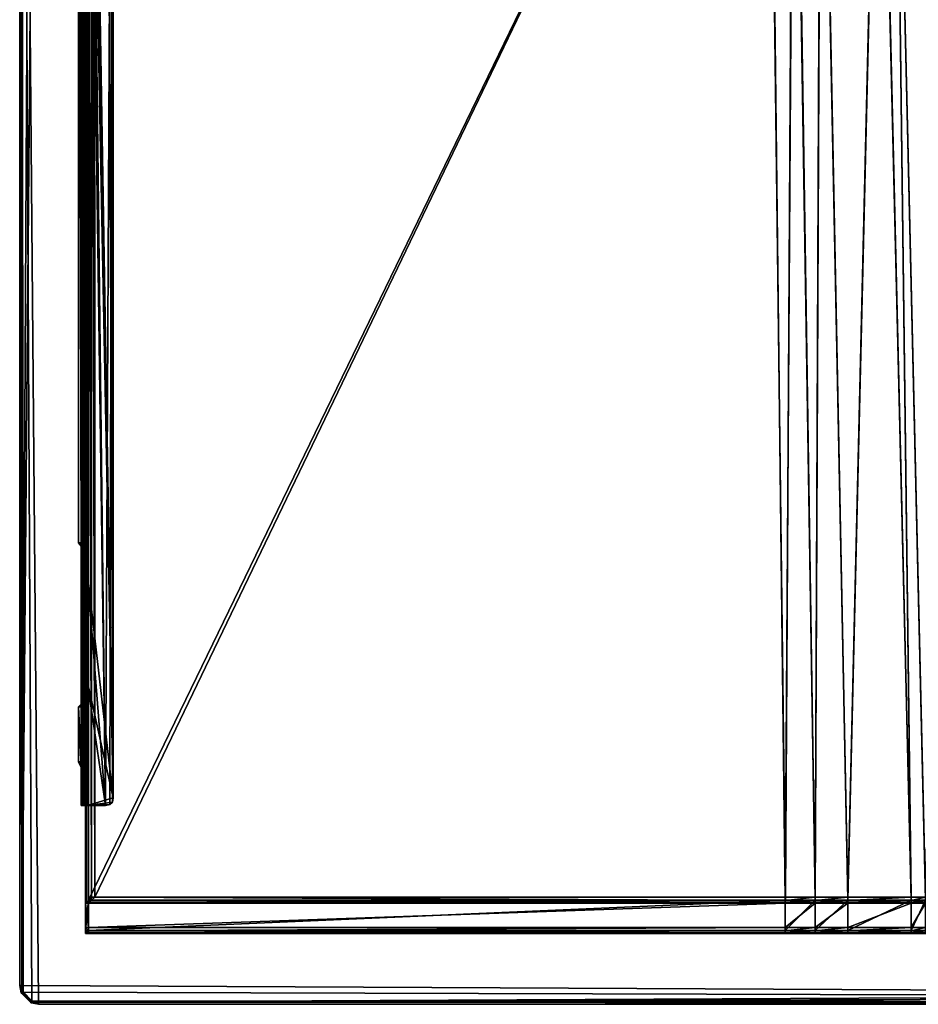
# Model space of a CAD drawing. Header units: centimetres. Extents: x -45.4 to 45.4, y -26.4 to 25.6.
# Tile 1 of 15: x -45.4 to -21.7, y -26.4 to -0.4. Entities that reach past the tile are written whole.
import ezdxf

# ---------------------------------------------------------------- set-up
doc = ezdxf.new("R2010")
doc.units = ezdxf.units.CM
doc.layers.add('CI292602', color=7, linetype='Continuous', true_color=0x9ad7e5)

msp = doc.modelspace()

# ---------------------------------------------------------------- meshes
at = {"layer": 'CI292602', "color": 161, "true_color": 0x9a9ae5}
mesh = msp.add_polyface(dxfattribs=at)
corners = [(-44.9, 25.569, 5.712), (44.9, 25.514, 5.841), (-45.4, -25.931, 5.712), (45.344, -25.931, 5.841), (-44.9, 25.569, 5.571), (45.4, 25.069, 5.571), (-45.4, -25.931, 5.571), (44.9, -26.431, 5.571), (-45.344, 25.069, 5.841), (45.4, 25.069, 5.712), (-44.9, -26.375, 5.841), (44.9, -26.431, 5.712), (-45.4, 25.069, 5.571), (44.9, 25.57, 5.571), (-44.9, -26.431, 5.571), (45.4, -25.931, 5.571), (-45.096, 25.532, 5.712), (-45.311, 25.244, 5.841), (45.362, 25.265, 5.712), (45.074, 25.481, 5.841), (-45.362, -26.127, 5.712), (-45.078, -26.336, 5.841), (45.096, -26.393, 5.712), (45.311, -26.105, 5.841), (-45.362, 25.265, 5.571), (-45.074, 25.481, 5.441), (45.096, 25.532, 5.571), (45.311, 25.244, 5.441), (-45.094, -26.393, 5.571), (-45.31, -26.107, 5.441), (45.362, -26.127, 5.571), (45.075, -26.342, 5.441), (-44.9, 25.514, 5.841), (44.9, 25.57, 5.712), (-45.344, -25.931, 5.841), (45.4, -25.931, 5.712), (-44.9, 25.514, 5.441), (45.344, 25.069, 5.441), (-45.344, -25.931, 5.441), (44.9, -26.375, 5.441), (-45.4, 25.069, 5.712), (45.344, 25.069, 5.841), (-44.9, -26.431, 5.712), (44.9, -26.375, 5.841), (-45.344, 25.069, 5.441), (44.9, 25.514, 5.441), (-44.9, -26.375, 5.441), (45.344, -25.931, 5.441), (-45.074, 25.481, 5.841), (-45.362, 25.265, 5.712), (45.311, 25.244, 5.841), (45.096, 25.532, 5.712), (-45.31, -26.105, 5.841), (-45.094, -26.393, 5.712), (45.075, -26.342, 5.841), (45.362, -26.127, 5.712), (-45.311, 25.244, 5.441), (-45.096, 25.532, 5.571), (45.074, 25.481, 5.441), (45.362, 25.265, 5.571), (-45.078, -26.338, 5.441), (-45.362, -26.127, 5.571), (45.311, -26.105, 5.441), (45.096, -26.393, 5.571)]
mesh.append_faces([[corners[k] for k in face] for face in [(8, 10, 3), (8, 3, 1), (36, 37, 39), (36, 39, 38)]], dxfattribs={"vtx0": -1, "vtx1": -1, "vtx2": -1, "color": 161})
mesh.append_faces([[corners[k] for k in face] for face in [(8, 52, 21), (8, 21, 10), (10, 54, 23), (10, 23, 3), (3, 50, 19), (3, 19, 1), (36, 58, 27), (36, 27, 37), (37, 62, 31), (37, 31, 39), (39, 60, 29), (39, 29, 38)]], dxfattribs={"vtx0": -1, "vtx2": -1, "color": 161})
mesh.append_faces([[corners[k] for k in face] for face in [(32, 48, 1), (44, 56, 38)]], dxfattribs={"vtx1": -1, "color": 161})
mesh.append_faces([[corners[k] for k in face] for face in [(17, 8, 1), (48, 17, 1), (25, 36, 38), (56, 25, 38)]], dxfattribs={"vtx1": -1, "vtx2": -1, "color": 161})
mesh.append_faces([[corners[k] for k in face] for face in [(8, 34, 52), (10, 43, 54), (3, 41, 50), (36, 45, 58), (37, 47, 62), (39, 46, 60), (0, 33, 13), (13, 4, 0), (9, 35, 15), (15, 5, 9), (11, 42, 14), (14, 7, 11), (2, 40, 12), (12, 6, 2), (26, 13, 33), (33, 51, 26), (16, 0, 4), (4, 57, 16), (30, 15, 35), (35, 55, 30), (28, 14, 42), (42, 53, 28), (59, 26, 51), (51, 18, 59), (5, 59, 18), (18, 9, 5), (49, 16, 57), (57, 24, 49), (40, 49, 24), (24, 12, 40), (63, 30, 55), (55, 22, 63), (7, 63, 22), (22, 11, 7), (61, 28, 53), (53, 20, 61), (6, 61, 20), (20, 2, 6), (8, 40, 2), (2, 34, 8), (10, 42, 11), (11, 43, 10), (3, 35, 9), (9, 41, 3), (1, 33, 0), (0, 32, 1), (36, 4, 13), (13, 45, 36), (37, 5, 15), (15, 47, 37), (39, 7, 14), (14, 46, 39), (38, 6, 12), (12, 44, 38), (40, 8, 17), (17, 49, 40), (33, 1, 19), (19, 51, 33), (42, 10, 21), (21, 53, 42), (35, 3, 23), (23, 55, 35), (4, 36, 25), (25, 57, 4), (5, 37, 27), (27, 59, 5), (6, 38, 29), (29, 61, 6), (7, 39, 31), (31, 63, 7), (16, 48, 32), (32, 0, 16), (49, 17, 48), (48, 16, 49), (18, 50, 41), (41, 9, 18), (51, 19, 50), (50, 18, 51), (20, 52, 34), (34, 2, 20), (53, 21, 52), (52, 20, 53), (22, 54, 43), (43, 11, 22), (55, 23, 54), (54, 22, 55), (24, 56, 44), (44, 12, 24), (57, 25, 56), (56, 24, 57), (26, 58, 45), (45, 13, 26), (59, 27, 58), (58, 26, 59), (28, 60, 46), (46, 14, 28), (61, 29, 60), (60, 28, 61), (30, 62, 47), (47, 15, 30), (63, 31, 62), (62, 30, 63)]], dxfattribs={"vtx2": -1, "color": 161})
at = {"layer": 'CI292602', "color": 61, "true_color": 0xd6e5a6}
mesh = msp.add_polyface(dxfattribs=at)
corners = [(-43.62, 20.32, 5.311), (-42.93, 20.119, 5.311), (-43.13, -21.181, 5.311), (-43.62, 14.154, 5.311), (-43.62, 16.97, 5.311), (-43.62, 16.97, 5.391), (-43.62, 14.154, 5.391), (-42.93, -20.98, 5.391), (-43.62, 20.32, 5.391), (-42.93, 20.119, 5.391), (-42.952, 20.23, 5.391), (-43.019, 20.297, 5.391), (-43.13, 20.32, 5.391), (-42.93, -20.98, 5.311), (-43.768, 14.154, 5.293), (-43.733, 14.154, 5.345), (-43.733, 16.97, 5.345), (-43.768, 16.97, 5.293), (-43.677, 14.154, 5.288), (-43.677, 16.97, 5.288), (-43.7, 14.227, 4.681), (-43.78, 14.227, 4.681), (-43.78, 16.89, 4.681), (-43.7, 16.89, 4.681), (-43.7, 14.154, 5.231), (-43.7, 16.97, 5.231), (-43.681, 16.97, 5.379), (-43.681, 14.154, 5.379), (-43.78, 16.97, 5.231), (-43.78, 14.154, 5.231), (-43.768, -15.003, 5.293), (-43.62, -15.003, 5.311), (-43.845, 13.386, 3.997), (-43.776, 13.386, 3.957), (-43.776, -14.247, 3.957), (-43.677, -15.003, 5.288), (-43.7, -15.003, 5.231), (-43.681, -15.003, 5.379), (-43.733, -15.003, 5.345), (-43.78, -15.003, 5.231), (-43.78, -15.084, 4.681), (-43.78, 17.097, 4.631), (-43.7, 17.097, 4.631), (-43.7, -14.881, 4.633), (-43.7, 13.963, 4.595), (-43.78, 13.963, 4.595), (-43.78, 17.285, 4.491), (-43.7, 17.285, 4.491), (-43.7, -14.695, 4.496), (-43.7, 13.834, 4.496), (-43.78, -14.881, 4.633), (-43.78, 13.834, 4.496), (-43.78, 17.644, 4.131), (-43.7, 17.644, 4.131), (-43.7, -14.331, 4.131), (-43.7, 13.469, 4.131), (-43.78, -14.695, 4.496), (-43.78, 13.469, 4.131), (-43.845, 17.73, 3.997), (-43.776, 17.73, 3.957), (-43.78, -14.331, 4.131)]
mesh.append_faces([[corners[k] for k in face] for face in [(0, 2, 4), (8, 7, 12)]], dxfattribs={"vtx0": -1, "vtx1": -1, "color": 61})
mesh.append_faces([[corners[k] for k in face] for face in [(0, 1, 2)]], dxfattribs={"vtx0": -1, "vtx1": -1, "vtx2": -1, "color": 61})
mesh.append_faces([[corners[k] for k in face] for face in [(2, 3, 4), (7, 10, 11), (7, 11, 12)]], dxfattribs={"vtx0": -1, "vtx2": -1, "color": 61})
mesh.append_faces([[corners[k] for k in face] for face in [(5, 6, 7), (8, 5, 7)]], dxfattribs={"vtx1": -1, "vtx2": -1, "color": 61})
mesh.append_faces([[corners[k] for k in face] for face in [(7, 9, 10), (13, 1, 9), (14, 15, 16), (16, 17, 14), (3, 18, 19), (19, 4, 3), (20, 21, 22), (22, 23, 20), (18, 24, 25), (25, 19, 18), (24, 20, 23), (23, 25, 24), (5, 26, 27), (27, 6, 5), (26, 16, 15), (15, 27, 26), (17, 28, 29), (29, 14, 17), (28, 22, 21), (21, 29, 28), (15, 14, 30), (18, 3, 31), (32, 33, 34), (24, 18, 35), (20, 24, 36), (6, 27, 37), (27, 15, 38), (14, 29, 39), (29, 21, 40), (23, 22, 41), (41, 42, 23), (43, 44, 20), (40, 21, 45), (21, 20, 44), (44, 45, 21), (42, 41, 46), (46, 47, 42), (48, 49, 44), (50, 45, 51), (45, 44, 49), (49, 51, 45), (47, 46, 52), (52, 53, 47), (54, 55, 49), (56, 51, 57), (51, 49, 55), (55, 57, 51), (53, 52, 58), (58, 59, 53), (34, 33, 55), (60, 57, 32), (57, 55, 33), (33, 32, 57)]], dxfattribs={"vtx2": -1, "color": 61})
mesh = msp.add_polyface(dxfattribs=at)
corners = [(-42.93, 20.119, 5.311), (-42.93, -20.98, 5.311), (-42.952, -21.091, 5.311), (-43.019, -21.158, 5.311), (-43.13, -21.181, 5.311), (-43.62, -17.888, 5.311), (-43.62, -15.003, 5.311), (-43.62, 14.154, 5.311), (-43.62, -15.003, 5.391), (-43.62, -17.888, 5.391), (-42.93, -20.98, 5.391), (-43.62, 14.154, 5.391), (-42.93, 20.119, 5.391), (-43.768, -15.003, 5.293), (-43.733, -15.003, 5.345), (-43.733, 14.154, 5.345), (-43.677, -15.003, 5.288), (-43.677, 14.154, 5.288), (-43.776, -14.247, 3.957), (-43.845, -14.247, 3.997), (-43.845, 13.386, 3.997), (-43.7, -15.003, 5.231), (-43.7, 14.154, 5.231), (-43.7, -15.084, 4.681), (-43.7, 14.227, 4.681), (-43.681, -15.003, 5.379), (-43.681, 14.154, 5.379), (-43.78, -15.003, 5.231), (-43.768, 14.154, 5.293), (-43.78, -15.084, 4.681), (-43.78, 14.154, 5.231), (-43.768, -17.888, 5.293), (-43.733, -17.888, 5.345), (-43.677, -17.888, 5.288), (-43.7, -17.76, 4.681), (-43.78, -17.76, 4.681), (-43.7, -17.888, 5.231), (-43.681, -17.888, 5.379), (-43.78, -17.888, 5.231), (-43.7, -21.181, 5.231), (-43.7, -14.881, 4.633), (-43.78, -14.881, 4.633), (-43.78, 13.963, 4.595), (-43.7, -17.988, 4.612), (-43.78, -17.988, 4.612), (-43.7, 13.963, 4.595), (-43.7, -14.695, 4.496), (-43.78, -14.695, 4.496), (-43.78, 13.834, 4.496), (-43.7, -18.141, 4.496), (-43.78, -18.141, 4.496), (-43.7, 13.834, 4.496), (-43.7, -14.331, 4.131), (-43.78, -14.331, 4.131), (-43.78, 13.469, 4.131), (-43.7, -18.506, 4.131), (-43.78, -18.506, 4.131), (-43.7, -20.18, 4.131), (-43.7, 13.469, 4.131), (-43.776, -18.577, 3.957), (-43.845, -18.577, 3.997)]
mesh.append_faces([[corners[k] for k in face] for face in [(0, 2, 3), (0, 3, 4), (4, 5, 6), (4, 6, 7)]], dxfattribs={"vtx0": -1, "vtx2": -1, "color": 61})
mesh.append_faces([[corners[k] for k in face] for face in [(8, 9, 10), (11, 8, 10)]], dxfattribs={"vtx1": -1, "vtx2": -1, "color": 61})
mesh.append_faces([[corners[k] for k in face] for face in [(0, 1, 2), (12, 10, 1), (13, 14, 15), (6, 16, 17), (18, 19, 20), (16, 21, 22), (21, 23, 24), (25, 8, 11), (14, 25, 26), (27, 13, 28), (29, 27, 30), (31, 32, 14), (14, 13, 31), (5, 33, 16), (16, 6, 5), (34, 35, 29), (29, 23, 34), (33, 36, 21), (21, 16, 33), (36, 34, 23), (23, 21, 36), (8, 25, 37), (37, 9, 8), (25, 14, 32), (32, 37, 25), (13, 27, 38), (38, 31, 13), (27, 29, 35), (35, 38, 27), (34, 36, 39), (24, 23, 40), (23, 29, 41), (41, 40, 23), (42, 41, 29), (35, 34, 43), (43, 44, 35), (45, 40, 46), (40, 41, 47), (47, 46, 40), (48, 47, 41), (44, 43, 49), (49, 50, 44), (51, 46, 52), (46, 47, 53), (53, 52, 46), (54, 53, 47), (50, 49, 55), (55, 56, 50), (57, 55, 49), (58, 52, 18), (52, 53, 19), (19, 18, 52), (20, 19, 53), (56, 55, 59), (59, 60, 56)]], dxfattribs={"vtx2": -1, "color": 61})
at = {"layer": 'CI292602', "color": 54, "true_color": 0x94b11b}
mesh = msp.add_polyface(dxfattribs=at)
corners = [(-43.66, -23.76, 0.16), (-43.66, -23.76, 3.985), (-43.66, 14.555, 3.985), (-43.66, 14.555, 0.16), (-22.7, 11.45), (-21.861, -23.6, 0), (-23.531, -23.6, 0), (-24.242, 11.887, 0), (-43.5, 14.545, 0), (-43.423, 14.54, 0), (-43.42, -23.6, 0), (-43.5, -23.6, 0), (-24.39, -23.6, 0), (-24.967, 12.655, 0), (-22.681, 11.569, -0.069), (-22.327, 11.569, -0.069), (-22.299, 11.45, 0), (-25.181, -23.6, 0), (-25.632, 13.361, 0), (-43.58, 14.555, 4.065), (-43.58, -23.68, 4.065), (-43.58, -23.68, 0.08), (-43.58, 14.555, 0.08), (-23.531, -23.68, 0.08), (-21.861, -23.68, 0.08), (-22.697, 11.469, 0.08), (-24.234, 11.902, 0.08), (-25.182, -23.68, 0.08), (-25.618, 13.369, 0.08), (-24.391, -23.68, 0.08), (-24.952, 12.669, 0.08), (-22.676, 11.609, 0.001), (-22.303, 11.468, 0.08), (-43.642, -23.742, 0.071), (-43.642, 14.554, 0.071), (-23.531, -23.689, 0.018), (-25.181, -23.689, 0.018), (-24.391, -23.689, 0.018), (-43.589, -23.689, 0.018), (-43.589, 14.551, 0.018), (-43.509, -23.689, 0.018), (-43.66, -23.76, 4.067), (-43.66, 14.555, 4.067), (-43.58, 14.555, 5.325), (-43.58, -23.68, 5.325), (-43.66, 14.555, 5.325), (-43.66, -23.76, 5.325), (-43.66, 14.555, 4.149), (-43.66, -23.76, 4.149)]
mesh.append_faces([[corners[k] for k in face] for face in [(0, 1, 2), (2, 3, 0), (4, 5, 6), (6, 7, 4), (8, 9, 10), (10, 11, 8), (7, 6, 12), (12, 13, 7), (14, 15, 16), (16, 4, 14), (13, 12, 17), (17, 18, 13), (19, 20, 21), (21, 22, 19), (23, 24, 25), (25, 26, 23), (21, 27, 28), (28, 22, 21), (29, 23, 26), (26, 30, 29), (31, 25, 32), (27, 29, 30), (30, 28, 27), (33, 0, 3), (3, 34, 33), (35, 6, 5), (10, 17, 36), (37, 12, 6), (38, 33, 34), (34, 39, 38), (11, 38, 39), (39, 8, 11), (18, 17, 10), (10, 9, 18), (11, 10, 40), (1, 41, 42), (42, 2, 1), (20, 19, 43), (43, 44, 20), (43, 45, 46), (46, 44, 43), (46, 45, 47), (47, 48, 46), (48, 47, 42), (42, 41, 48)]], dxfattribs={"vtx2": -1, "color": 54})
mesh = msp.add_polyface(dxfattribs=at)
corners = [(-19.382, 13.379, 0), (0.71, 12.352, 0), (0.71, -23.6, 0), (-18.248, -23.6, 0), (-22.299, 11.45, 0), (-21.48, -23.6, 0), (-21.861, -23.6, 0), (-22.7, 11.45), (-20.073, 12.629, 0), (-19.254, -23.6, 0), (-20.615, 12.041, 0), (-20.043, -23.6, 0), (-22.327, 11.569, -0.069), (-20.685, 12.143, -0.069), (-22.351, 11.712, -0.15), (5.842, 12.345, 0.08), (6.28, -23.68, 0.08), (8.413, -23.68, 0.08), (-21.861, -23.68, 0.08), (-21.48, -23.68, 0.08), (-22.303, 11.468, 0.08), (-22.697, 11.469, 0.08), (-18.247, -23.68, 0.08), (-19.397, 13.387, 0.08), (-20.088, 12.643, 0.08), (-19.254, -23.68, 0.08), (-20.044, -23.68, 0.08), (-20.625, 12.055, 0.08), (-22.333, 11.608, 0.001), (-22.354, 11.734, -0.073), (-20.706, 12.175, 0.001), (5.297, 12.345, 0), (5.297, -23.6, 0), (0.71, -23.68, 0.08), (1.149, 12.345, 0.08), (5.297, 12.345, 0.08), (5.297, -23.68, 0.08), (6.28, -23.6, 0), (6.28, 12.362, 0), (-18.247, -23.689, 0.018), (-21.861, -23.689, 0.018), (-23.531, -23.689, 0.018), (-21.48, -23.689, 0.018), (-19.254, -23.689, 0.018), (-20.044, -23.689, 0.018), (0.71, -23.689, 0.018), (5.297, -23.689, 0.018), (6.28, -23.689, 0.018)]
mesh.append_faces([[corners[k] for k in face] for face in [(0, 1, 2), (2, 3, 0), (4, 5, 6), (6, 7, 4), (8, 0, 3), (3, 9, 8), (10, 11, 5), (5, 4, 10), (12, 13, 10), (10, 4, 12), (13, 12, 14), (10, 8, 9), (9, 11, 10), (15, 16, 17), (18, 19, 20), (20, 21, 18), (22, 23, 24), (24, 25, 22), (19, 26, 27), (27, 20, 19), (28, 20, 27), (29, 28, 30), (25, 24, 27), (27, 26, 25), (1, 31, 32), (32, 2, 1), (23, 22, 33), (33, 34, 23), (35, 36, 16), (16, 15, 35), (34, 33, 36), (36, 35, 34), (37, 32, 31), (31, 38, 37), (39, 3, 2), (6, 40, 41), (40, 6, 5), (5, 42, 40), (43, 9, 3), (42, 5, 11), (44, 11, 9), (45, 2, 32), (32, 46, 45), (37, 47, 46), (46, 32, 37)]], dxfattribs={"vtx2": -1, "color": 54})
at = {"layer": 'CI292602', "color": 61, "true_color": 0xd6e5a6}
mesh = msp.add_polyface(dxfattribs=at)
corners = [(-43.13, -21.181, 5.311), (-43.62, -21.181, 5.311), (-43.62, -17.888, 5.311), (-43.62, -21.181, 5.391), (-43.13, -21.181, 5.391), (-43.019, -21.158, 5.391), (-42.952, -21.091, 5.391), (-42.93, -20.98, 5.391), (-43.62, -17.888, 5.391), (-43.681, -21.181, 5.379), (-43.677, -21.181, 5.288), (-43.681, -17.888, 5.379), (-43.733, -21.181, 5.345), (-43.768, -21.181, 5.293), (-43.733, -17.888, 5.345), (-43.78, -21.181, 5.231), (-43.7, -21.181, 5.231), (-43.768, -17.888, 5.293), (-43.78, -17.888, 5.231), (-43.019, -21.158, 5.311), (-42.952, -21.091, 5.311), (-42.93, -20.98, 5.311), (-43.78, -21.181, 4.711), (-43.7, -21.181, 4.711), (-43.78, -17.76, 4.681), (-43.677, -17.888, 5.288), (-43.776, -20.03, 3.957), (-43.845, -20.03, 3.997), (-43.845, -18.577, 3.997), (-43.776, -18.577, 3.957), (-43.7, -17.888, 5.231), (-43.7, -17.76, 4.681), (-43.78, -21.133, 4.584), (-43.7, -21.133, 4.584), (-43.78, -17.988, 4.612), (-43.7, -17.988, 4.612), (-43.78, -20.978, 4.491), (-43.7, -20.978, 4.491), (-43.78, -18.141, 4.496), (-43.7, -18.141, 4.496), (-43.78, -20.18, 4.131), (-43.7, -20.18, 4.131), (-43.78, -18.506, 4.131), (-43.7, -18.506, 4.131)]
mesh.append_faces([[corners[k] for k in face] for face in [(3, 5, 6), (3, 6, 7)]], dxfattribs={"vtx0": -1, "vtx2": -1, "color": 61})
mesh.append_faces([[corners[k] for k in face] for face in [(8, 3, 7)]], dxfattribs={"vtx1": -1, "vtx2": -1, "color": 61})
mesh.append_faces([[corners[k] for k in face] for face in [(0, 1, 2), (3, 4, 5), (1, 0, 4), (4, 3, 1), (1, 3, 9), (9, 10, 1), (8, 11, 9), (9, 3, 8), (10, 9, 12), (12, 13, 10), (11, 14, 12), (12, 9, 11), (10, 13, 15), (15, 16, 10), (17, 18, 15), (15, 13, 17), (5, 4, 0), (0, 19, 5), (6, 5, 19), (19, 20, 6), (7, 6, 20), (20, 21, 7), (16, 15, 22), (22, 23, 16), (18, 24, 22), (22, 15, 18), (13, 12, 14), (14, 17, 13), (1, 10, 25), (25, 2, 1), (26, 27, 28), (28, 29, 26), (10, 16, 30), (30, 25, 10), (16, 23, 31), (23, 22, 32), (32, 33, 23), (22, 24, 34), (34, 32, 22), (31, 23, 33), (33, 35, 31), (33, 32, 36), (36, 37, 33), (32, 34, 38), (38, 36, 32), (35, 33, 37), (37, 39, 35), (37, 36, 40), (40, 41, 37), (36, 38, 42), (42, 40, 36), (39, 37, 41), (41, 40, 27), (27, 26, 41), (40, 42, 28), (28, 27, 40), (43, 41, 26), (26, 29, 43)]], dxfattribs={"vtx2": -1, "color": 61})
at = {"layer": 'CI292602', "color": 54, "true_color": 0x94b11b}
mesh = msp.add_polyface(dxfattribs=at)
corners = [(-21.861, -23.76, 0.16), (-21.861, -23.76, 3.985), (-23.531, -23.76, 3.985), (-23.531, -23.76, 0.16), (-43.66, -23.76, 0.16), (-43.58, -23.76, 0.16), (-43.58, -23.76, 3.985), (-43.66, -23.76, 3.985), (-24.391, -23.76, 3.985), (-24.391, -23.76, 0.16), (-25.182, -23.76, 3.985), (-25.182, -23.76, 0.16), (-23.531, -23.68, 4.065), (-21.861, -23.68, 4.065), (-21.861, -23.68, 0.08), (-23.531, -23.68, 0.08), (-25.182, -23.68, 4.065), (-43.58, -23.68, 4.065), (-43.58, -24.48, 4.065), (-25.182, -23.68, 0.08), (-43.58, -23.68, 0.08), (-24.391, -23.68, 4.065), (-24.391, -23.68, 0.08), (-25.181, -23.689, 0.018), (-43.509, -23.689, 0.018), (-43.42, -23.6, 0), (-23.531, -23.6, 0), (-23.531, -23.689, 0.018), (-24.391, -23.689, 0.018), (-25.181, -23.6, 0), (-24.39, -23.6, 0), (-23.531, -23.742, 0.071), (-21.861, -23.689, 0.018), (-21.861, -23.742, 0.071), (-25.182, -23.742, 0.071), (-43.562, -23.742, 0.071), (-24.391, -23.742, 0.071), (-43.589, -23.689, 0.018), (-43.5, -23.6, 0), (-43.642, -23.742, 0.071), (-43.58, -23.68, 5.325)]
mesh.append_faces([[corners[k] for k in face] for face in [(0, 1, 2), (2, 3, 0), (4, 5, 6), (6, 7, 4), (3, 2, 8), (8, 9, 3), (9, 8, 10), (10, 11, 9), (12, 13, 14), (14, 15, 12), (16, 17, 18), (17, 16, 19), (19, 20, 17), (21, 12, 15), (15, 22, 21), (16, 21, 22), (22, 19, 16), (23, 24, 25), (26, 27, 28), (23, 29, 30), (30, 28, 23), (31, 27, 32), (32, 33, 31), (3, 31, 33), (33, 0, 3), (34, 35, 24), (24, 23, 34), (11, 5, 35), (35, 34, 11), (36, 28, 27), (27, 31, 36), (9, 36, 31), (31, 3, 9), (34, 23, 28), (28, 36, 34), (11, 34, 36), (36, 9, 11), (11, 10, 6), (6, 5, 11), (24, 37, 38), (35, 39, 37), (37, 24, 35), (5, 4, 39), (39, 35, 5), (18, 17, 40)]], dxfattribs={"vtx2": -1, "color": 54})
mesh = msp.add_polyface(dxfattribs=at)
corners = [(-43.66, -24.56, 4.145), (-43.58, -24.56, 4.145), (-43.58, -24.56, 5.325), (-43.66, -24.56, 5.325), (-43.66, -23.76, 3.985), (-43.58, -23.76, 3.985), (-43.58, -24.4, 3.985), (-43.66, -24.4, 3.985), (-25.182, -24.56, 5.325), (-25.182, -24.56, 4.145), (-24.391, -24.56, 4.145), (-43.58, -24.48, 4.065), (-25.182, -24.48, 4.065), (-25.182, -23.68, 4.065), (-43.58, -24.48, 5.325), (-43.66, -24.48, 5.325), (-43.66, -24.542, 4.056), (-43.58, -24.542, 4.056), (-25.182, -24.542, 4.056), (-24.391, -24.542, 4.056), (-43.66, -24.489, 4.003), (-43.58, -24.489, 4.003), (-25.182, -24.489, 4.003), (-24.391, -24.489, 4.003), (-25.182, -23.76, 3.985), (-25.182, -24.4, 3.985), (-25.182, -24.48, 5.325), (-43.66, -24.44, 4.067), (-43.66, -23.76, 4.067), (-43.58, -23.68, 5.325), (-43.66, -23.76, 5.325), (-43.66, -23.76, 4.149), (-43.66, -24.48, 4.149)]
mesh.append_faces([[corners[k] for k in face] for face in [(0, 1, 2), (2, 3, 0), (4, 5, 6), (6, 7, 4), (8, 9, 10), (11, 12, 13), (2, 14, 15), (15, 3, 2), (16, 17, 1), (1, 0, 16), (9, 18, 19), (20, 21, 17), (17, 16, 20), (7, 6, 21), (21, 20, 7), (18, 22, 23), (9, 8, 2), (2, 1, 9), (24, 25, 6), (6, 5, 24), (8, 26, 14), (14, 2, 8), (18, 9, 1), (1, 17, 18), (22, 18, 17), (17, 21, 22), (25, 22, 21), (21, 6, 25), (26, 12, 11), (11, 14, 26), (7, 27, 28), (28, 4, 7), (29, 14, 11), (29, 30, 15), (15, 14, 29), (15, 30, 31), (31, 32, 15), (32, 0, 3), (3, 15, 32), (27, 32, 31), (31, 28, 27), (16, 0, 32), (32, 27, 16), (20, 16, 27), (27, 7, 20)]], dxfattribs={"vtx2": -1, "color": 54})
mesh = msp.add_polyface(dxfattribs=at)
corners = [(-21.861, -24.56, 4.145), (-21.861, -24.56, 5.325), (-23.531, -24.56, 5.325), (-23.531, -24.56, 4.145), (-21.861, -23.76, 3.985), (-21.861, -24.4, 3.985), (-23.531, -24.4, 3.985), (-23.531, -23.76, 3.985), (-24.391, -24.56, 5.325), (-24.391, -24.56, 4.145), (-24.391, -24.4, 3.985), (-24.391, -23.76, 3.985), (-25.182, -24.56, 5.325), (-25.182, -24.4, 3.985), (-25.182, -23.76, 3.985), (-23.531, -24.48, 5.325), (-21.861, -24.48, 5.325), (-21.861, -24.48, 4.065), (-23.531, -24.48, 4.065), (-21.861, -23.68, 4.065), (-23.531, -23.68, 4.065), (-24.391, -24.48, 5.325), (-24.391, -24.48, 4.065), (-24.391, -23.68, 4.065), (-25.182, -24.48, 5.325), (-25.182, -24.48, 4.065), (-25.182, -23.68, 4.065), (-21.861, -24.542, 4.056), (-23.531, -24.542, 4.056), (-24.391, -24.542, 4.056), (-25.182, -24.56, 4.145), (-21.861, -24.489, 4.003), (-23.531, -24.489, 4.003), (-24.391, -24.489, 4.003), (-25.182, -24.542, 4.056), (-25.182, -24.489, 4.003)]
mesh.append_faces([[corners[k] for k in face] for face in [(0, 1, 2), (2, 3, 0), (4, 5, 6), (6, 7, 4), (3, 2, 8), (8, 9, 3), (7, 6, 10), (10, 11, 7), (9, 8, 12), (11, 10, 13), (13, 14, 11), (15, 16, 17), (17, 18, 15), (18, 17, 19), (19, 20, 18), (21, 15, 18), (18, 22, 21), (22, 18, 20), (20, 23, 22), (24, 21, 22), (22, 25, 24), (25, 22, 23), (23, 26, 25), (16, 15, 2), (2, 1, 16), (15, 21, 8), (8, 2, 15), (21, 24, 12), (12, 8, 21), (27, 0, 3), (3, 28, 27), (28, 3, 9), (9, 29, 28), (29, 9, 30), (31, 27, 28), (28, 32, 31), (5, 31, 32), (32, 6, 5), (32, 28, 29), (29, 33, 32), (6, 32, 33), (33, 10, 6), (33, 29, 34), (10, 33, 35), (35, 13, 10)]], dxfattribs={"vtx2": -1, "color": 54})
mesh = msp.add_polyface(dxfattribs=at)
corners = [(-21.48, -24.56, 4.145), (-21.48, -24.56, 5.325), (-21.861, -24.56, 5.325), (-21.861, -24.56, 4.145), (-21.48, -23.76, 3.985), (-21.48, -24.4, 3.985), (-21.861, -24.4, 3.985), (-21.861, -23.76, 3.985), (-21.48, -23.76, 0.16), (-21.861, -23.76, 0.16), (-20.044, -24.56, 4.145), (-20.044, -24.56, 5.325), (-20.044, -23.76, 3.985), (-20.044, -24.4, 3.985), (-20.044, -23.76, 0.16), (-21.861, -24.48, 5.325), (-21.48, -24.48, 5.325), (-21.48, -24.48, 4.065), (-21.861, -24.48, 4.065), (-21.48, -23.68, 4.065), (-21.861, -23.68, 4.065), (-21.48, -23.68, 0.08), (-21.861, -23.68, 0.08), (-20.044, -24.48, 5.325), (-20.044, -24.48, 4.065), (-20.044, -23.68, 4.065), (-20.044, -23.68, 0.08), (-21.48, -24.542, 4.056), (-21.861, -24.542, 4.056), (-20.044, -24.542, 4.056), (-21.861, -23.742, 0.071), (-21.861, -23.689, 0.018), (-21.48, -23.689, 0.018), (-21.48, -23.742, 0.071), (-21.48, -24.489, 4.003), (-21.861, -24.489, 4.003), (-20.044, -23.689, 0.018), (-20.044, -23.742, 0.071), (-20.044, -24.489, 4.003)]
mesh.append_faces([[corners[k] for k in face] for face in [(0, 1, 2), (2, 3, 0), (4, 5, 6), (6, 7, 4), (8, 4, 7), (7, 9, 8), (10, 11, 1), (1, 0, 10), (12, 13, 5), (5, 4, 12), (14, 12, 4), (4, 8, 14), (15, 16, 17), (17, 18, 15), (18, 17, 19), (19, 20, 18), (20, 19, 21), (21, 22, 20), (16, 23, 24), (24, 17, 16), (17, 24, 25), (25, 19, 17), (26, 21, 19), (16, 15, 2), (2, 1, 16), (23, 16, 1), (1, 11, 23), (27, 0, 3), (3, 28, 27), (29, 10, 0), (0, 27, 29), (30, 31, 32), (32, 33, 30), (9, 30, 33), (33, 8, 9), (34, 27, 28), (28, 35, 34), (5, 34, 35), (35, 6, 5), (33, 32, 36), (8, 33, 37), (38, 29, 27), (27, 34, 38), (13, 38, 34), (34, 5, 13)]], dxfattribs={"vtx2": -1, "color": 54})

doc.saveas('drawing.dxf')
